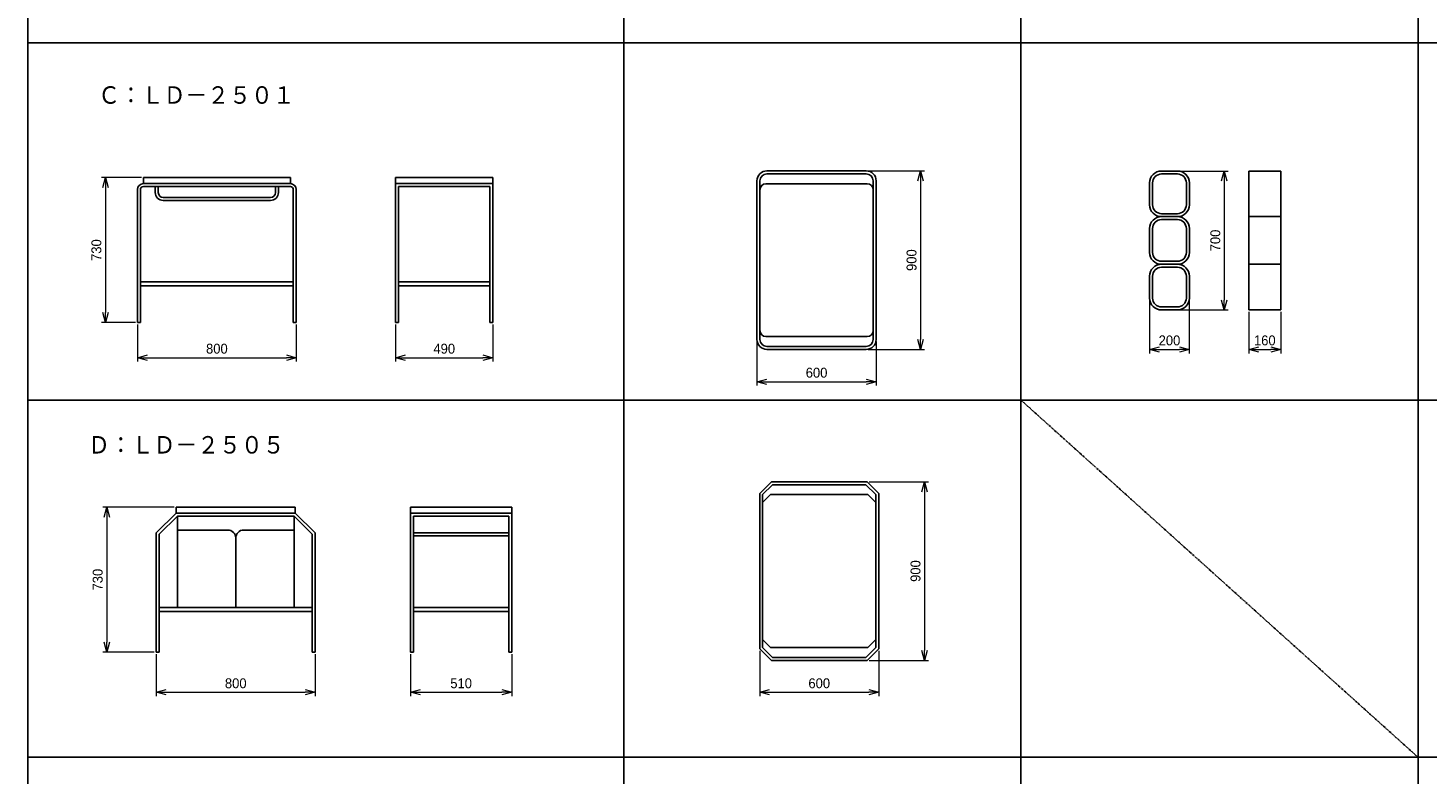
# Model space of a CAD drawing. Header units: millimetres. Extents: x 0 to 28400, y 0 to 14600.
# Tile 4 of 9: x 0 to 7050, y 7116 to 10875. Entities that reach past the tile are written whole.
import ezdxf

# ---------------------------------------------------------------- set-up
doc = ezdxf.new("R2010")
doc.units = ezdxf.units.MM
doc.header["$LTSCALE"] = 0.3
doc.linetypes.add('PHANTOM', pattern=[63.5, 31.75, -6.35, 6.35, -6.35, 6.35, -6.35])
doc.layers.add('寸法', color=2, linetype='Continuous', lineweight=18)
doc.styles.add('MS Pゴシック', font='txt')
doc.styles.get("Standard").update_dxf_attribs({"font": 'txt.shx', "bigfont": 'bigfont.shx'})
doc.dimstyles.new('コピー ～ MyDim S＝', dxfattribs={"dimscale": 20, "dimtxt": 2.5, "dimasz": 2.5, "dimexe": 1, "dimexo": 0.5, "dimgap": 1, "dimtad": 3, "dimdsep": 46, "dimtxsty": 'MS Pゴシック', "dimblk": 'OPEN30', "dimcen": 0, "dimclrd": 256, "dimclre": 256, "dimclrt": 256, "dimazin": 2, "dimtfac": 1, "dimtmove": 0, "dimatfit": 3, "dimldrblk": 'OPEN30', "dimfxl": 1, "dimlwd": 18, "dimlwe": 18, "dimarcsym": 0})

# ---------------------------------------------------------------- blocks, each defined once
blk = doc.blocks.new('_Open30')
at = {"color": 0, "lineweight": -2}
for p, q in [((-1, 0.27), (0, 0)), ((0, 0), (-1, -0.27)), ((0, 0), (-1, 0))]:
    blk.add_line(p, q, dxfattribs=at)
blk = doc.blocks.new('*D21')
at = {"layer": 'Defpoints', "color": 0, "transparency": 16777216}
for p in [(581.1, 10120.7), (389.6, 9390.7), (551.1, 9390.7)]:
    blk.add_point(p, dxfattribs=at)
at = {"layer": '寸法', "lineweight": 18, "transparency": 16777216}
for p, q in [((571.1, 10120.7), (369.6, 10120.7)), ((389.6, 10070.7), (389.6, 9440.7)), ((541.1, 9390.7), (369.6, 9390.7))]:
    blk.add_line(p, q, dxfattribs=at)
at = {"layer": '寸法', "lineweight": 18, "transparency": 16777216, "xscale": 50, "yscale": 50, "zscale": 50}
for p, rotation in [((389.6, 10120.7), 90), ((389.6, 9390.7), 270)]:
    blk.add_blockref('_Open30', p, dxfattribs=dict(at, rotation=rotation))
at = {"layer": '寸法', "transparency": 16777216, "insert": (344.6, 9755.7), "char_height": 50, "attachment_point": 5, "rotation": 90, "style": 'MS Pゴシック'}
blk.add_mtext('730', dxfattribs=at)
blk = doc.blocks.new('*D22')
at = {"layer": 'Defpoints', "color": 0, "transparency": 16777216}
for p in [(551.1, 9390.7), (1351.1, 9390.7), (1351.1, 9213.6)]:
    blk.add_point(p, dxfattribs=at)
at = {"layer": '寸法', "lineweight": 18, "transparency": 16777216}
for p, q in [((551.1, 9380.7), (551.1, 9193.6)), ((1351.1, 9380.7), (1351.1, 9193.6)), ((601.1, 9213.6), (1301.1, 9213.6))]:
    blk.add_line(p, q, dxfattribs=at)
at = {"layer": '寸法', "lineweight": 18, "transparency": 16777216, "xscale": 50, "yscale": 50, "zscale": 50, "rotation": 180}
blk.add_blockref('_Open30', (551.1, 9213.6), dxfattribs=at)
at = {"layer": '寸法', "lineweight": 18, "transparency": 16777216, "xscale": 50, "yscale": 50, "zscale": 50}
blk.add_blockref('_Open30', (1351.1, 9213.6), dxfattribs=at)
at = {"layer": '寸法', "transparency": 16777216, "insert": (951.1, 9258.6), "char_height": 50, "attachment_point": 5, "style": 'MS Pゴシック'}
blk.add_mtext('800', dxfattribs=at)
blk = doc.blocks.new('*D23')
at = {"layer": 'Defpoints', "color": 0, "transparency": 16777216}
for p in [(1851.1, 9390.7), (2341.1, 9390.7), (2341.1, 9213.6)]:
    blk.add_point(p, dxfattribs=at)
at = {"layer": '寸法', "lineweight": 18, "transparency": 16777216}
for p, q in [((1851.1, 9380.7), (1851.1, 9193.6)), ((2341.1, 9380.7), (2341.1, 9193.6)), ((1901.1, 9213.6), (2291.1, 9213.6))]:
    blk.add_line(p, q, dxfattribs=at)
at = {"layer": '寸法', "lineweight": 18, "transparency": 16777216, "xscale": 50, "yscale": 50, "zscale": 50, "rotation": 180}
blk.add_blockref('_Open30', (1851.1, 9213.6), dxfattribs=at)
at = {"layer": '寸法', "lineweight": 18, "transparency": 16777216, "xscale": 50, "yscale": 50, "zscale": 50}
blk.add_blockref('_Open30', (2341.1, 9213.6), dxfattribs=at)
at = {"layer": '寸法', "transparency": 16777216, "insert": (2096.1, 9258.6), "char_height": 50, "attachment_point": 5, "style": 'MS Pゴシック'}
blk.add_mtext('490', dxfattribs=at)
blk = doc.blocks.new('*D24')
at = {"layer": 'Defpoints', "color": 0, "transparency": 16777216}
for p in [(3671, 9305.1), (4271, 9305.1), (4271, 9092.6)]:
    blk.add_point(p, dxfattribs=at)
at = {"layer": '寸法', "lineweight": 18, "transparency": 16777216}
for p, q in [((3671, 9295.1), (3671, 9072.6)), ((4271, 9295.1), (4271, 9072.6)), ((3721, 9092.6), (4221, 9092.6))]:
    blk.add_line(p, q, dxfattribs=at)
at = {"layer": '寸法', "lineweight": 18, "transparency": 16777216, "xscale": 50, "yscale": 50, "zscale": 50, "rotation": 180}
blk.add_blockref('_Open30', (3671, 9092.6), dxfattribs=at)
at = {"layer": '寸法', "lineweight": 18, "transparency": 16777216, "xscale": 50, "yscale": 50, "zscale": 50}
blk.add_blockref('_Open30', (4271, 9092.6), dxfattribs=at)
at = {"layer": '寸法', "transparency": 16777216, "insert": (3971, 9137.6), "char_height": 50, "attachment_point": 5, "style": 'MS Pゴシック'}
blk.add_mtext('600', dxfattribs=at)
blk = doc.blocks.new('*D25')
at = {"layer": 'Defpoints', "color": 0, "transparency": 16777216}
for p in [(4221, 10155.1), (4221, 9255.1), (4494.5, 9255.1)]:
    blk.add_point(p, dxfattribs=at)
at = {"layer": '寸法', "lineweight": 18, "transparency": 16777216}
for p, q in [((4231, 10155.1), (4514.5, 10155.1)), ((4494.5, 10105.1), (4494.5, 9305.1)), ((4231, 9255.1), (4514.5, 9255.1))]:
    blk.add_line(p, q, dxfattribs=at)
at = {"layer": '寸法', "lineweight": 18, "transparency": 16777216, "xscale": 50, "yscale": 50, "zscale": 50}
for p, rotation in [((4494.5, 10155.1), 90), ((4494.5, 9255.1), 270)]:
    blk.add_blockref('_Open30', p, dxfattribs=dict(at, rotation=rotation))
at = {"layer": '寸法', "transparency": 16777216, "insert": (4449.5, 9705.1), "char_height": 50, "attachment_point": 5, "rotation": 90, "style": 'MS Pゴシック'}
blk.add_mtext('900', dxfattribs=at)
blk = doc.blocks.new('*D26')
at = {"layer": 'Defpoints', "color": 0, "transparency": 16777216}
for p in [(5648.1, 9514.2), (5848.1, 9514.2), (5848.1, 9255.3)]:
    blk.add_point(p, dxfattribs=at)
at = {"layer": '寸法', "lineweight": 18, "transparency": 16777216}
for p, q in [((5648.1, 9504.2), (5648.1, 9235.3)), ((5848.1, 9504.2), (5848.1, 9235.3)), ((5698.1, 9255.3), (5798.1, 9255.3))]:
    blk.add_line(p, q, dxfattribs=at)
at = {"layer": '寸法', "lineweight": 18, "transparency": 16777216, "xscale": 50, "yscale": 50, "zscale": 50, "rotation": 180}
blk.add_blockref('_Open30', (5648.1, 9255.3), dxfattribs=at)
at = {"layer": '寸法', "lineweight": 18, "transparency": 16777216, "xscale": 50, "yscale": 50, "zscale": 50}
blk.add_blockref('_Open30', (5848.1, 9255.3), dxfattribs=at)
at = {"layer": '寸法', "transparency": 16777216, "insert": (5748.1, 9300.3), "char_height": 50, "attachment_point": 5, "style": 'MS Pゴシック'}
blk.add_mtext('200', dxfattribs=at)
blk = doc.blocks.new('*D27')
at = {"layer": 'Defpoints', "color": 0, "transparency": 16777216}
for p in [(6148.1, 9454.2), (6308.1, 9454.2), (6308.1, 9255.3)]:
    blk.add_point(p, dxfattribs=at)
at = {"layer": '寸法', "lineweight": 18, "transparency": 16777216}
for p, q in [((6148.1, 9444.2), (6148.1, 9235.3)), ((6308.1, 9444.2), (6308.1, 9235.3)), ((6198.1, 9255.3), (6258.1, 9255.3))]:
    blk.add_line(p, q, dxfattribs=at)
at = {"layer": '寸法', "lineweight": 18, "transparency": 16777216, "xscale": 50, "yscale": 50, "zscale": 50, "rotation": 180}
blk.add_blockref('_Open30', (6148.1, 9255.3), dxfattribs=at)
at = {"layer": '寸法', "lineweight": 18, "transparency": 16777216, "xscale": 50, "yscale": 50, "zscale": 50}
blk.add_blockref('_Open30', (6308.1, 9255.3), dxfattribs=at)
at = {"layer": '寸法', "transparency": 16777216, "insert": (6228.1, 9300.3), "char_height": 50, "attachment_point": 5, "style": 'MS Pゴシック'}
blk.add_mtext('160', dxfattribs=at)
blk = doc.blocks.new('*D28')
at = {"layer": 'Defpoints', "color": 0, "transparency": 16777216}
for p in [(5788.1, 10154.2), (5788.1, 9454.2), (6024.2, 9454.2)]:
    blk.add_point(p, dxfattribs=at)
at = {"layer": '寸法', "lineweight": 18, "transparency": 16777216}
for p, q in [((5798.1, 10154.2), (6044.2, 10154.2)), ((6024.2, 10104.2), (6024.2, 9504.2)), ((5798.1, 9454.2), (6044.2, 9454.2))]:
    blk.add_line(p, q, dxfattribs=at)
at = {"layer": '寸法', "lineweight": 18, "transparency": 16777216, "xscale": 50, "yscale": 50, "zscale": 50}
for p, rotation in [((6024.2, 10154.2), 90), ((6024.2, 9454.2), 270)]:
    blk.add_blockref('_Open30', p, dxfattribs=dict(at, rotation=rotation))
at = {"layer": '寸法', "transparency": 16777216, "insert": (5979.2, 9804.2), "char_height": 50, "attachment_point": 5, "rotation": 90, "style": 'MS Pゴシック'}
blk.add_mtext('700', dxfattribs=at)
blk = doc.blocks.new('*D29')
at = {"layer": 'Defpoints', "color": 0, "transparency": 16777216}
for p in [(746.1, 8460.2), (396.3, 7730.2), (646.1, 7730.2)]:
    blk.add_point(p, dxfattribs=at)
at = {"layer": '寸法', "lineweight": 18, "transparency": 16777216}
for p, q in [((736.1, 8460.2), (376.3, 8460.2)), ((396.3, 8410.2), (396.3, 7780.2)), ((636.1, 7730.2), (376.3, 7730.2))]:
    blk.add_line(p, q, dxfattribs=at)
at = {"layer": '寸法', "lineweight": 18, "transparency": 16777216, "xscale": 50, "yscale": 50, "zscale": 50}
for p, rotation in [((396.3, 8460.2), 90), ((396.3, 7730.2), 270)]:
    blk.add_blockref('_Open30', p, dxfattribs=dict(at, rotation=rotation))
at = {"layer": '寸法', "transparency": 16777216, "insert": (351.3, 8095.2), "char_height": 50, "attachment_point": 5, "rotation": 90, "style": 'MS Pゴシック'}
blk.add_mtext('730', dxfattribs=at)
blk = doc.blocks.new('*D30')
at = {"layer": 'Defpoints', "color": 0, "transparency": 16777216}
for p in [(646.1, 7730.2), (1446.1, 7730.2), (1446.1, 7527.6)]:
    blk.add_point(p, dxfattribs=at)
at = {"layer": '寸法', "lineweight": 18, "transparency": 16777216}
for p, q in [((646.1, 7720.2), (646.1, 7507.6)), ((1446.1, 7720.2), (1446.1, 7507.6)), ((696.1, 7527.6), (1396.1, 7527.6))]:
    blk.add_line(p, q, dxfattribs=at)
at = {"layer": '寸法', "lineweight": 18, "transparency": 16777216, "xscale": 50, "yscale": 50, "zscale": 50, "rotation": 180}
blk.add_blockref('_Open30', (646.1, 7527.6), dxfattribs=at)
at = {"layer": '寸法', "lineweight": 18, "transparency": 16777216, "xscale": 50, "yscale": 50, "zscale": 50}
blk.add_blockref('_Open30', (1446.1, 7527.6), dxfattribs=at)
at = {"layer": '寸法', "transparency": 16777216, "insert": (1046.1, 7572.6), "char_height": 50, "attachment_point": 5, "style": 'MS Pゴシック'}
blk.add_mtext('800', dxfattribs=at)
blk = doc.blocks.new('*D31')
at = {"layer": 'Defpoints', "color": 0, "transparency": 16777216}
for p in [(1926.1, 7730.2), (2436.1, 7730.2), (2436.1, 7527.6)]:
    blk.add_point(p, dxfattribs=at)
at = {"layer": '寸法', "lineweight": 18, "transparency": 16777216}
for p, q in [((1926.1, 7720.2), (1926.1, 7507.6)), ((2436.1, 7720.2), (2436.1, 7507.6)), ((1976.1, 7527.6), (2386.1, 7527.6))]:
    blk.add_line(p, q, dxfattribs=at)
at = {"layer": '寸法', "lineweight": 18, "transparency": 16777216, "xscale": 50, "yscale": 50, "zscale": 50, "rotation": 180}
blk.add_blockref('_Open30', (1926.1, 7527.6), dxfattribs=at)
at = {"layer": '寸法', "lineweight": 18, "transparency": 16777216, "xscale": 50, "yscale": 50, "zscale": 50}
blk.add_blockref('_Open30', (2436.1, 7527.6), dxfattribs=at)
at = {"layer": '寸法', "transparency": 16777216, "insert": (2181.1, 7572.6), "char_height": 50, "attachment_point": 5, "style": 'MS Pゴシック'}
blk.add_mtext('510', dxfattribs=at)
blk = doc.blocks.new('*D32')
at = {"layer": 'Defpoints', "color": 0, "transparency": 16777216}
for p in [(3684.5, 7747.2), (4284.5, 7747.2), (4284.5, 7527.6)]:
    blk.add_point(p, dxfattribs=at)
at = {"layer": '寸法', "lineweight": 18, "transparency": 16777216}
for p, q in [((3684.5, 7737.2), (3684.5, 7507.6)), ((4284.5, 7737.2), (4284.5, 7507.6)), ((3734.5, 7527.6), (4234.5, 7527.6))]:
    blk.add_line(p, q, dxfattribs=at)
at = {"layer": '寸法', "lineweight": 18, "transparency": 16777216, "xscale": 50, "yscale": 50, "zscale": 50, "rotation": 180}
blk.add_blockref('_Open30', (3684.5, 7527.6), dxfattribs=at)
at = {"layer": '寸法', "lineweight": 18, "transparency": 16777216, "xscale": 50, "yscale": 50, "zscale": 50}
blk.add_blockref('_Open30', (4284.5, 7527.6), dxfattribs=at)
at = {"layer": '寸法', "transparency": 16777216, "insert": (3984.5, 7572.6), "char_height": 50, "attachment_point": 5, "style": 'MS Pゴシック'}
blk.add_mtext('600', dxfattribs=at)
blk = doc.blocks.new('*D33')
at = {"layer": 'Defpoints', "color": 0, "transparency": 16777216}
for p in [(4225.8, 8588.4), (4225.8, 7688.4), (4514.5, 7688.4)]:
    blk.add_point(p, dxfattribs=at)
at = {"layer": '寸法', "lineweight": 18, "transparency": 16777216}
for p, q in [((4235.8, 8588.4), (4534.5, 8588.4)), ((4514.5, 8538.4), (4514.5, 7738.4)), ((4235.8, 7688.4), (4534.5, 7688.4))]:
    blk.add_line(p, q, dxfattribs=at)
at = {"layer": '寸法', "lineweight": 18, "transparency": 16777216, "xscale": 50, "yscale": 50, "zscale": 50}
for p, rotation in [((4514.5, 8588.4), 90), ((4514.5, 7688.4), 270)]:
    blk.add_blockref('_Open30', p, dxfattribs=dict(at, rotation=rotation))
at = {"layer": '寸法', "transparency": 16777216, "insert": (4469.5, 8138.4), "char_height": 50, "attachment_point": 5, "rotation": 90, "style": 'MS Pゴシック'}
blk.add_mtext('900', dxfattribs=at)

msp = doc.modelspace()

# ---------------------------------------------------------------- linework, layer by layer
at = {"color": 7, "linetype": 'Continuous'}
for p, q in [((0, 14600), (0, 0)), ((3000, 14600), (3000, 0)), ((5000, 14600), (5000, 0)), ((7000, 14600), (7000, 0)), ((0, 10800), (28400, 10800)), ((3720.964, 10155.06), (4220.964, 10155.06)), ((5708.145, 10154.192), (5788.145, 10154.192)), ((6148.145, 10154.192), (6148.145, 9454.192)), ((6148.145, 10154.192), (6308.145, 10154.192)), ((6308.145, 10154.192), (6308.145, 9454.192)), ((581.06, 10120.721), (1321.06, 10120.721)), ((581.06, 10120.721), (581.06, 10090.721)), ((581.06, 10090.721), (1321.06, 10090.721)), ((1321.06, 10120.721), (1321.06, 10090.721)), ((1851.06, 10120.721), (1851.06, 9390.721)), ((1851.06, 10120.721), (2341.06, 10120.721)), ((1851.06, 10090.721), (2341.06, 10090.721)), ((2341.06, 10120.721), (2341.06, 9390.721)), ((3670.964, 10105.06), (3670.964, 9305.06)), ((3685.964, 10105.06), (3685.964, 9305.06)), ((3715.964, 10090.06), (4225.964, 10090.06)), ((3720.964, 10140.06), (4220.964, 10140.06)), ((4255.964, 10105.06), (4255.964, 9305.06)), ((4270.964, 10105.06), (4270.964, 9305.06)), ((5648.145, 10094.192), (5648.145, 9984.192)), ((5663.145, 10094.192), (5663.145, 9984.192)), ((5708.145, 10139.192), (5788.145, 10139.192)), ((5833.145, 10094.192), (5833.145, 9984.192)), ((5848.145, 10094.192), (5848.145, 9984.192)), ((551.06, 10060.721), (551.06, 9390.721)), ((566.06, 10060.721), (566.06, 9390.721)), ((581.06, 10075.721), (1321.06, 10075.721)), ((641.06, 10075.721), (641.06, 10045.721)), ((656.06, 10075.721), (656.06, 10045.721)), ((681.06, 10020.721), (1221.06, 10020.721)), ((1246.06, 10075.721), (1246.06, 10045.721)), ((1261.06, 10075.721), (1261.06, 10045.721)), ((1336.06, 10060.721), (1336.06, 9390.721)), ((1351.06, 10060.721), (1351.06, 9390.721)), ((1866.06, 10075.721), (1866.06, 9390.721)), ((1866.06, 10075.721), (2326.06, 10075.721)), ((2326.06, 10075.721), (2326.06, 9390.721)), ((681.06, 10005.721), (1221.06, 10005.721)), ((5708.145, 9939.192), (5788.145, 9939.192)), ((5708.145, 9924.192), (5788.145, 9924.192)), ((5708.145, 9909.192), (5788.145, 9909.192)), ((6148.145, 9924.192), (6308.145, 9924.192)), ((5648.145, 9744.192), (5648.145, 9864.192)), ((5663.145, 9744.192), (5663.145, 9864.192)), ((5833.145, 9744.192), (5833.145, 9864.192)), ((5848.145, 9744.192), (5848.145, 9864.192)), ((5708.145, 9699.192), (5788.145, 9699.192)), ((5708.145, 9684.192), (5788.145, 9684.192)), ((5708.145, 9669.192), (5788.145, 9669.192)), ((6148.145, 9684.192), (6308.145, 9684.192)), ((566.06, 9595.721), (1336.06, 9595.721)), ((1866.06, 9595.721), (2326.06, 9595.721)), ((5648.145, 9514.192), (5648.145, 9624.192)), ((5663.145, 9514.192), (5663.145, 9624.192)), ((5833.145, 9514.192), (5833.145, 9624.192)), ((5848.145, 9514.192), (5848.145, 9624.192)), ((566.06, 9575.721), (1336.06, 9575.721)), ((1866.06, 9575.721), (2326.06, 9575.721)), ((5708.145, 9469.192), (5788.145, 9469.192)), ((5708.145, 9454.192), (5788.145, 9454.192)), ((6148.145, 9454.192), (6308.145, 9454.192)), ((551.06, 9390.721), (566.06, 9390.721)), ((1336.06, 9390.721), (1351.06, 9390.721)), ((1851.06, 9390.721), (1866.06, 9390.721)), ((2326.06, 9390.721), (2341.06, 9390.721)), ((3715.964, 9320.06), (4225.964, 9320.06)), ((3720.964, 9270.06), (4220.964, 9270.06)), ((3720.964, 9255.06), (4220.964, 9255.06)), ((0, 9000), (28400, 9000)), ((3743.329, 8588.413), (3684.542, 8529.626)), ((3749.542, 8573.413), (3699.542, 8523.413)), ((3743.329, 8588.413), (4225.755, 8588.413)), ((3749.542, 8573.413), (4219.542, 8573.413)), ((4219.542, 8573.413), (4269.542, 8523.413)), ((4225.755, 8588.413), (4284.542, 8529.626)), ((746.075, 8460.232), (1346.075, 8460.232)), ((746.075, 8460.232), (746.075, 8430.232)), ((1346.075, 8460.232), (1346.075, 8430.232)), ((1926.075, 8460.232), (1926.075, 7730.232)), ((1926.075, 8460.232), (2436.075, 8460.232)), ((2436.075, 8460.232), (2436.075, 7730.232)), ((3684.542, 8529.626), (3684.542, 7747.2)), ((3699.542, 8523.413), (3699.542, 7753.413)), ((3739.542, 8523.413), (3699.542, 8483.413)), ((3739.542, 8523.413), (4229.542, 8523.413)), ((4229.542, 8523.413), (4269.542, 8483.413)), ((4269.542, 8523.413), (4269.542, 7753.413)), ((4284.542, 8529.626), (4284.542, 7747.2)), ((646.075, 8330.232), (746.075, 8430.232)), ((661.075, 8324.018), (752.289, 8415.232)), ((746.075, 8430.232), (1346.075, 8430.232)), ((752.289, 8415.232), (752.289, 7955.232)), ((752.289, 8415.232), (1339.862, 8415.232)), ((1431.075, 8324.018), (1339.862, 8415.232)), ((1339.862, 8415.232), (1339.862, 7955.232)), ((1446.075, 8330.232), (1346.075, 8430.232)), ((1926.075, 8430.232), (2436.075, 8430.232)), ((1941.075, 8415.232), (1941.075, 7730.232)), ((1941.075, 8415.232), (2421.075, 8415.232)), ((2421.075, 8415.232), (2421.075, 7730.232)), ((646.075, 8330.232), (646.075, 7730.232)), ((661.075, 8324.018), (661.075, 7730.232)), ((752.289, 8345.232), (1006.075, 8345.232)), ((1086.075, 8345.232), (1339.862, 8345.232)), ((1431.075, 8324.018), (1431.075, 7730.232)), ((1446.075, 8330.232), (1446.075, 7730.232)), ((1941.075, 8330.232), (2421.075, 8330.232)), ((1046.075, 8305.232), (1046.075, 7955.232)), ((1941.075, 8315.232), (2421.075, 8315.232)), ((661.075, 7955.232), (1431.075, 7955.232)), ((661.075, 7935.232), (1431.075, 7935.232)), ((1941.075, 7955.232), (2421.075, 7955.232)), ((1941.075, 7935.232), (2421.075, 7935.232)), ((3739.542, 7753.413), (3699.542, 7793.413)), ((4229.542, 7753.413), (4269.542, 7793.413)), ((646.075, 7730.232), (661.075, 7730.232)), ((1431.075, 7730.232), (1446.075, 7730.232)), ((1926.075, 7730.232), (1941.075, 7730.232)), ((2421.075, 7730.232), (2436.075, 7730.232)), ((3684.542, 7747.2), (3743.329, 7688.413)), ((3699.542, 7753.413), (3749.542, 7703.413)), ((3739.542, 7753.413), (4229.542, 7753.413)), ((3743.329, 7688.413), (4225.755, 7688.413)), ((3749.542, 7703.413), (4219.542, 7703.413)), ((4219.542, 7703.413), (4269.542, 7753.413)), ((4225.755, 7688.413), (4284.542, 7747.2)), ((0, 7200), (28400, 7200))]:
    msp.add_line(p, q, dxfattribs=at)
at = {"color": 7, "linetype": 'PHANTOM'}
msp.add_line((5000, 9000), (7000, 7200), dxfattribs=at)
at = {"color": 7, "linetype": 'Continuous'}
for centre, radius, start, end in [((3720.964, 10105.06), 50, 89.999997, 179.999995), ((4220.964, 10105.06), 50, 0, 89.999997), ((5708.145, 10094.192), 60, 89.999997, 179.999995), ((5788.145, 10094.192), 60, 0, 89.999997), ((581.06, 10060.721), 30, 89.999997, 179.999995), ((1321.06, 10060.721), 30, 0, 89.999997), ((3720.964, 10105.06), 35, 89.999997, 179.999995), ((3715.964, 10060.06), 30, 89.999997, 179.999995), ((4220.964, 10105.06), 35, 0, 89.999997), ((4225.964, 10060.06), 30, 0, 89.999997), ((5708.145, 10094.192), 45, 89.999997, 179.999995), ((5788.145, 10094.192), 45, 0, 89.999997), ((581.06, 10060.721), 15, 89.999997, 179.999995), ((681.06, 10045.721), 40, 180.000005, 270.000003), ((681.06, 10045.721), 25, 180.000005, 270.000003), ((1221.06, 10045.721), 40, 270.000003, 0), ((1221.06, 10045.721), 25, 270.000003, 0), ((1321.06, 10060.721), 15, 0, 89.999997), ((5708.145, 9984.192), 60, 180.000005, 270.000003), ((5708.145, 9984.192), 45, 180.000005, 270.000003), ((5788.145, 9984.192), 60, 270.000003, 0), ((5788.145, 9984.192), 45, 270.000003, 0), ((5708.145, 9864.192), 60, 89.999997, 179.999995), ((5708.145, 9864.192), 45, 89.999997, 179.999995), ((5788.145, 9864.192), 60, 0, 89.999997), ((5788.145, 9864.192), 45, 0, 89.999997), ((5708.145, 9744.192), 60, 180.000005, 270.000003), ((5708.145, 9744.192), 45, 180.000005, 270.000003), ((5788.145, 9744.192), 60, 270.000003, 0), ((5788.145, 9744.192), 45, 270.000003, 0), ((5708.145, 9624.192), 60, 89.999997, 179.999995), ((5708.145, 9624.192), 45, 89.999997, 179.999995), ((5788.145, 9624.192), 60, 0, 89.999997), ((5788.145, 9624.192), 45, 0, 89.999997), ((5708.145, 9514.192), 60, 180.000005, 270.000003), ((5708.145, 9514.192), 45, 180.000005, 270.000003), ((5788.145, 9514.192), 60, 270.000003, 0), ((5788.145, 9514.192), 45, 270.000003, 0), ((3715.964, 9350.06), 30, 180.000005, 270.000003), ((4225.964, 9350.06), 30, 270.000003, 0), ((3720.964, 9305.06), 50, 180.000005, 270.000003), ((3720.964, 9305.06), 35, 180.000005, 270.000003), ((4220.964, 9305.06), 50, 270.000003, 0), ((4220.964, 9305.06), 35, 270.000003, 0), ((1006.075, 8305.232), 40, 0, 89.999997), ((1086.075, 8305.232), 40, 89.999997, 179.999995)]:
    msp.add_arc(centre, radius, start, end, dxfattribs=at)

# ---------------------------------------------------------------- texts
at = {"color": 7, "char_height": 100, "attachment_point": 1}
for s, insert in [('Ｃ：ＬＤ－２５０１', (353.131, 10583.487)), ('Ｄ：ＬＤ－２５０５', (302.275, 8820.933))]:
    msp.add_mtext(s, dxfattribs=dict(at, insert=insert))

# ---------------------------------------------------------------- dimensions: what is measured, and where the dimension line sits
at = {"layer": '寸法'}
for base, p1, p2, picture, middle in [((4494.512, 9255.06), (4220.964, 10155.06), (4220.964, 9255.06), '*D25', (4449.512, 9705.06)), ((6024.241, 9454.192), (5788.145, 10154.192), (5788.145, 9454.192), '*D28', (5979.241, 9804.192)), ((389.621, 9390.721), (581.06, 10120.721), (551.06, 9390.721), '*D21', (344.621, 9755.721)), ((4514.512, 7688.413), (4225.755, 8588.413), (4225.755, 7688.413), '*D33', (4469.512, 8138.413)), ((396.32, 7730.232), (746.075, 8460.232), (646.075, 7730.232), '*D29', (351.32, 8095.232))]:
    dim = msp.add_linear_dim(base=base, p1=p1, p2=p2, angle=90, dimstyle='コピー ～ MyDim S＝', dxfattribs=at)
    dim.commit()
    dim.dimension.update_dxf_attribs({"geometry": picture, "text_midpoint": middle})
for base, p1, p2, picture, middle in [((5848.145, 9255.27), (5648.145, 9514.192), (5848.145, 9514.192), '*D26', (5748.145, 9300.27)), ((6308.145, 9255.27), (6148.145, 9454.192), (6308.145, 9454.192), '*D27', (6228.145, 9300.27)), ((1351.06, 9213.581), (551.06, 9390.721), (1351.06, 9390.721), '*D22', (951.06, 9258.581)), ((2341.06, 9213.581), (1851.06, 9390.721), (2341.06, 9390.721), '*D23', (2096.06, 9258.581)), ((4270.964, 9092.577), (3670.964, 9305.06), (4270.964, 9305.06), '*D24', (3970.964, 9137.577)), ((1446.075, 7527.617), (646.075, 7730.232), (1446.075, 7730.232), '*D30', (1046.075, 7572.617)), ((2436.075, 7527.617), (1926.075, 7730.232), (2436.075, 7730.232), '*D31', (2181.075, 7572.617)), ((4284.542, 7527.617), (3684.542, 7747.2), (4284.542, 7747.2), '*D32', (3984.542, 7572.617))]:
    dim = msp.add_linear_dim(base=base, p1=p1, p2=p2, dimstyle='コピー ～ MyDim S＝', dxfattribs=at)
    dim.commit()
    dim.dimension.update_dxf_attribs({"geometry": picture, "text_midpoint": middle})

doc.saveas('drawing.dxf')
